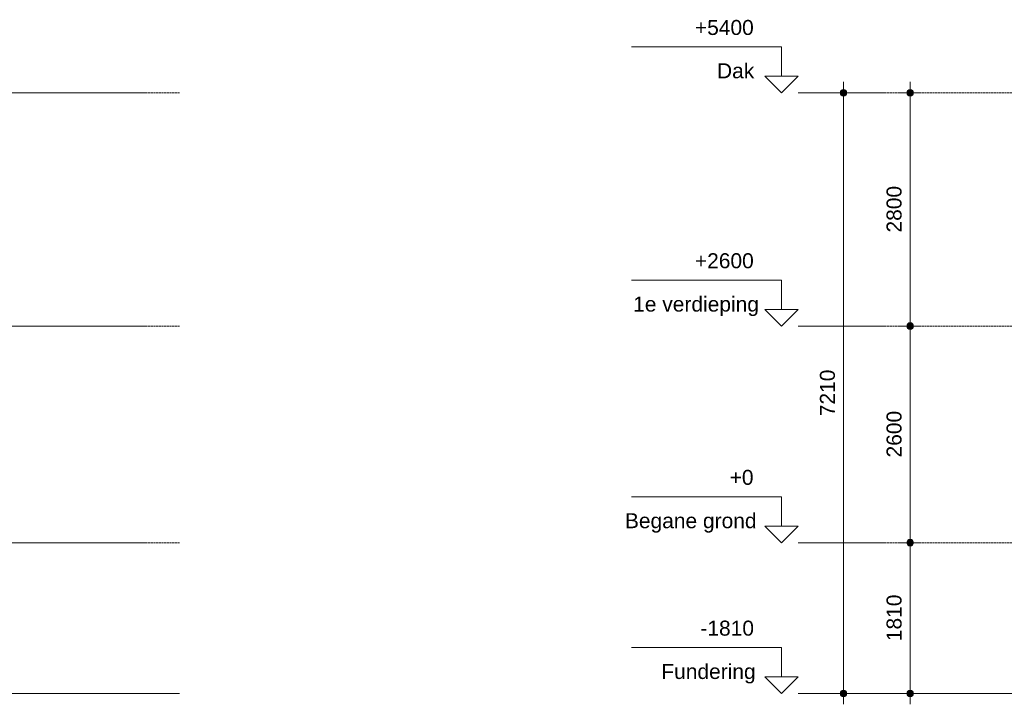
# Model space of a CAD drawing. Header units: millimetres. Extents: x 37681 to 219932, y -4585 to 8657.
# Tile 34 of 53: x 60094 to 71913, y -1940 to 6277. Entities that reach past the tile are written whole.
import ezdxf

# ---------------------------------------------------------------- set-up
doc = ezdxf.new("R2010")
doc.units = ezdxf.units.MM
doc.linetypes.add('ARC Level Line', pattern=[32, 6, -5, 16, -5])
for name, color, linetype, lineweight in [('A--L$01A__Algemeen', 7, 'Continuous', 9), ('A--M$01A__Algemeen', 1, 'Continuous', 13), ('A--M$01A__Algemeen-100', 1, 'Continuous', 13), ('A--T$01A__Algemeen', 1, 'Continuous', 13)]:
    doc.layers.add(name, color=color, linetype=linetype, lineweight=lineweight)
doc.styles.add('Arial', font='arial.ttf', dxfattribs={"height": 180})
doc.dimstyles.new('00_ARC_dimension_1_8mm', dxfattribs={"dimscale": 304.8, "dimtxt": 183.646692, "dimasz": 1.049869, "dimexe": 0.426509, "dimexo": 0.0625, "dimgap": 0.164042, "dimtad": 1, "dimdec": 0, "dimzin": 0, "dimdsep": 46, "dimtxsty": 'Arial', "dimblk1": 'DOTSMALL', "dimblk2": 'DOTSMALL', "dimsah": 1, "dimcen": 0.09, "dimdle": 0.426509, "dimadec": 3, "dimazin": 0, "dimtfac": 1, "dimtdec": 4, "dimtix": 1, "dimtmove": 0, "dimatfit": 3, "dimfxl": 0.426509, "dimfxlon": 1, "dimtvp": 1, "dimtolj": 1, "dimtzin": 0, "dimarcsym": 2})

# ---------------------------------------------------------------- blocks, each defined once
blk = doc.blocks.new('Level - height_name_1_8mm-6341-B')
at = {"layer": 'A--T$01A__Algemeen'}
for p, q in [((-91721, 550), (-93521, 550)), ((-91721, 550), (-91721, 200)), ((-91921, 200), (-91721, 0)), ((-91921, 200), (-91721, 200)), ((-91521, 200), (-91721, 0)), ((-91521, 200), (-91721, 200))]:
    blk.add_line(p, q, dxfattribs=at)
blk = doc.blocks.new('DIMBLOCK6-B')
at = {"layer": 'A--M$01A__Algemeen-100'}
h = blk.add_hatch(color=256, dxfattribs=at)
edge = h.paths.add_edge_path()
edge.add_arc((70782, 5400), 40, 0, 360)
h = blk.add_hatch(color=256, dxfattribs=at)
edge = h.paths.add_edge_path()
edge.add_arc((70782, 2600), 40, 0, 360)
for p, q in [((70782, 5530), (70782, 2600)), ((70782, 5400), (70652, 5400)), ((70782, 5400), (70912, 5400)), ((70782, 2600), (70652, 2600)), ((70782, 2600), (70912, 2600))]:
    blk.add_line(p, q, dxfattribs=at)
for centre in [(70782, 5400), (70782, 2600)]:
    blk.add_circle(centre, 40, dxfattribs=at)
at = {"layer": 'A--M$01A__Algemeen-100', "color": 0, "insert": (70499, 3723), "char_height": 180, "width": 664.52, "attachment_point": 1, "rotation": 90, "line_spacing_factor": 0.941778, "style": 'Arial'}
blk.add_mtext('2800', dxfattribs=at)
blk = doc.blocks.new('_DotSmall')
at = {"color": 0, "linetype": 'ByBlock', "const_width": 0.5}
blk.add_lwpolyline([(-0.0625, 0, 1), (0.0625, 0, 1)], format="xyb", close=True, dxfattribs=at)
blk = doc.blocks.new('DIMBLOCK7-B')
at = {"layer": 'A--M$01A__Algemeen-100'}
h = blk.add_hatch(color=256, dxfattribs=at)
edge = h.paths.add_edge_path()
edge.add_arc((70782, 2600), 40, 0, 360)
h = blk.add_hatch(color=256, dxfattribs=at)
edge = h.paths.add_edge_path()
edge.add_arc((70782, 0), 40, 0, 360)
for p, q in [((70782, 2600), (70652, 2600)), ((70782, 2600), (70782, 0)), ((70782, 2600), (70912, 2600)), ((70782, 0), (70652, 0)), ((70782, 0), (70912, 0))]:
    blk.add_line(p, q, dxfattribs=at)
for centre in [(70782, 2600), (70782, 0)]:
    blk.add_circle(centre, 40, dxfattribs=at)
at = {"layer": 'A--M$01A__Algemeen-100', "color": 0, "insert": (70499, 1023), "char_height": 180, "width": 664.52, "attachment_point": 1, "rotation": 90, "line_spacing_factor": 0.941778, "style": 'Arial'}
blk.add_mtext('2600', dxfattribs=at)
blk = doc.blocks.new('DIMBLOCK8-B')
at = {"layer": 'A--M$01A__Algemeen-100'}
h = blk.add_hatch(color=256, dxfattribs=at)
edge = h.paths.add_edge_path()
edge.add_arc((70782, 0), 40, 0, 360)
h = blk.add_hatch(color=256, dxfattribs=at)
edge = h.paths.add_edge_path()
edge.add_arc((70782, -1810), 40, 0, 360)
for p, q in [((70782, 0), (70652, 0)), ((70782, 0), (70782, -1940)), ((70782, 0), (70912, 0)), ((70782, -1810), (70652, -1810)), ((70782, -1810), (70912, -1810))]:
    blk.add_line(p, q, dxfattribs=at)
for centre in [(70782, 0), (70782, -1810)]:
    blk.add_circle(centre, 40, dxfattribs=at)
at = {"layer": 'A--M$01A__Algemeen-100', "color": 0, "insert": (70499, -1182), "char_height": 180, "width": 664.52, "attachment_point": 1, "rotation": 90, "line_spacing_factor": 0.941778, "style": 'Arial'}
blk.add_mtext('1810', dxfattribs=at)
blk = doc.blocks.new('DIMBLOCK9-B')
at = {"layer": 'A--M$01A__Algemeen-100'}
h = blk.add_hatch(color=256, dxfattribs=at)
edge = h.paths.add_edge_path()
edge.add_arc((69982, 5400), 40, 0, 360)
h = blk.add_hatch(color=256, dxfattribs=at)
edge = h.paths.add_edge_path()
edge.add_arc((69982, -1810), 40, 0, 360)
for p, q in [((69982, 5530), (69982, -1940)), ((69982, 5400), (69852, 5400)), ((69982, 5400), (70112, 5400)), ((69982, -1810), (69852, -1810)), ((69982, -1810), (70112, -1810))]:
    blk.add_line(p, q, dxfattribs=at)
for centre in [(69982, 5400), (69982, -1810)]:
    blk.add_circle(centre, 40, dxfattribs=at)
at = {"layer": 'A--M$01A__Algemeen-100', "color": 0, "insert": (69699, 1518), "char_height": 180, "width": 664.52, "attachment_point": 1, "rotation": 90, "line_spacing_factor": 0.941778, "style": 'Arial'}
blk.add_mtext('7210', dxfattribs=at)

msp = doc.modelspace()

# ---------------------------------------------------------------- linework, layer by layer
at = {"layer": 'A--L$01A__Algemeen', "linetype": 'ARC Level Line', "lineweight": 13}
for p, q in [((39735.9, 5400), (62011, 5400)), ((69438.5, 5400), (120651.8, 5400)), ((39735.9, 2600), (62011, 2600)), ((69438.5, 2600), (120651.8, 2600)), ((39735.9, 0), (62011, 0)), ((69438.5, 0), (120651.8, 0)), ((62011, -1810), (40122, -1810)), ((120837.4, -1810), (69438.5, -1810))]:
    msp.add_line(p, q, dxfattribs=at)

# ---------------------------------------------------------------- block references
at = {"layer": 'A--T$01A__Algemeen'}
for p in [(160959.4, 5400), (160959.4, 2600), (160959.4, 0), (160959.4, -1810)]:
    msp.add_blockref('Level - height_name_1_8mm-6341-B', p, dxfattribs=at)

# ---------------------------------------------------------------- texts
at = {"layer": 'A--T$01A__Algemeen', "char_height": 180, "attachment_point": 1, "style": 'Arial'}
for s, insert, width in [('+5400', (68198.8, 6274.1), 849.789), ('Dak', (68463.8, 5753.9), 529.114), ('+2600', (68198.8, 3474.1), 849.789), ('1e verdieping', (67457.8, 2953.9), 1747.679), ('+0', (68615.8, 874.1), 344.726), ('Begane grond', (67358.8, 353.9), 1867.932), ('-1810', (68264.8, -935.9), 769.62), ('Fundering', (67795.8, -1456.1), 1338.818)]:
    msp.add_mtext(s, dxfattribs=dict(at, insert=insert, width=width))

# ---------------------------------------------------------------- dimensions: what is measured, and where the dimension line sits
at = {"layer": 'A--M$01A__Algemeen'}
for base, p1, p2, override, picture, middle in [((69982.2, -1810), (70112.2, 5400), (70112.2, -1810), {"dimpost": '<>', "dimfxl": 7210}, 'DIMBLOCK9-B', (69840.3, 1795)), ((70782.2, 2600), (70912.2, 5400), (70912.2, 2600), {"dimpost": '<>', "dimfxl": 2800}, 'DIMBLOCK6-B', (70640.3, 4000)), ((70782.2, 0), (70912.2, 2600), (70912.2, 0), {"dimpost": '<>', "dimfxl": 2600}, 'DIMBLOCK7-B', (70640.3, 1300)), ((70782.2, -1810), (70912.2, 0), (70912.2, -1810), {"dimpost": '<>', "dimfxl": 1810}, 'DIMBLOCK8-B', (70640.3, -905))]:
    dim = msp.add_linear_dim(base=base, p1=p1, p2=p2, angle=90, dimstyle='00_ARC_dimension_1_8mm', override=override, dxfattribs=at)
    dim.commit()
    dim.dimension.update_dxf_attribs({"geometry": picture, "text_midpoint": middle})

doc.saveas('drawing.dxf')
